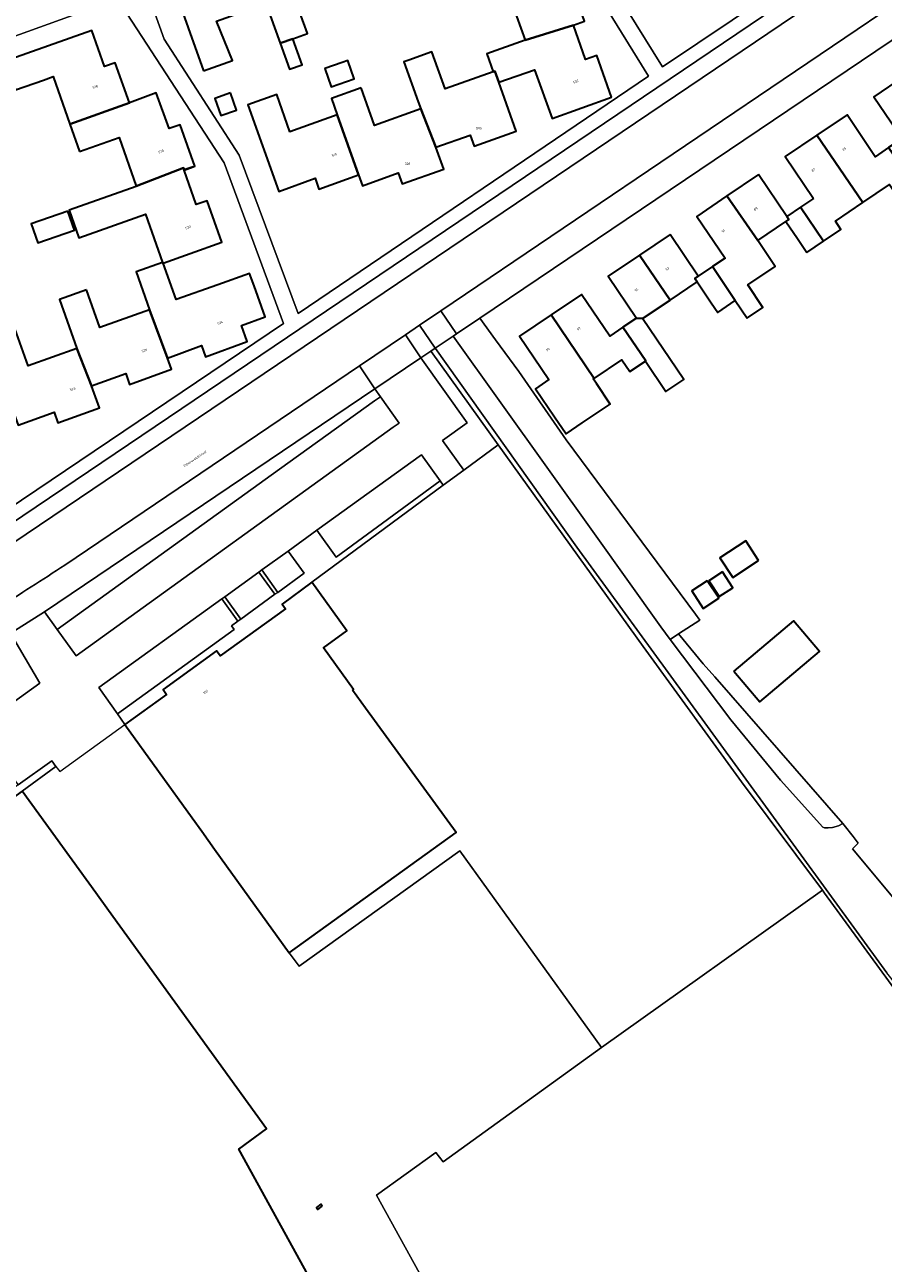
# Model space of a CAD drawing. Header units: metres. Extents: x 197700 to 204338, y 317132 to 325229.
# Tile 187 of 256: x 199412 to 199540, y 318978 to 319162. Entities that reach past the tile are written whole.
import ezdxf
from ezdxf.enums import TextEntityAlignment as Align

# ---------------------------------------------------------------- set-up
doc = ezdxf.new("R2010")
doc.units = ezdxf.units.M
for name, color, linetype, lineweight in [('B-WE-IE-TERREINAFSCHEIDING_KUNSTMATIG_HEKWERK-G', 20, 'IE-TERREINAFSCHEIDING-KUNSTMATIG', 18), ('B-WE-OG-BEBOUWING-GV', 7, 'Continuous', 35), ('B-WE-OG-BEBOUWING-T18', 10, 'Continuous', 18), ('B-WE-OG-TERREIN_CULTUURSCHEIDING-GV', 7, 'Continuous', 18), ('B-WE-OG-TERREIN_ERF-GV', 7, 'Continuous', 18), ('B-WE-OG-TOPOGRAFIE-T18', 10, 'Continuous', 18), ('B-WE-VH-VERHARDING_ASFALT-GV', 252, 'Continuous', 18), ('B-WE-VH-VERHARDING_BETONSTRAATSTEEN-GV', 252, 'Continuous', 18), ('B-WE-VH-VERHARDING_GESLOTEN-GV', 252, 'Continuous', 18), ('B-WE-VH-VERHARDING_HALFVERHARDING-GV', 252, 'Continuous', 18), ('B-WE-VH-VERHARDING_OPEN-GV', 252, 'Continuous', 18), ('B-WE-VH-VERHARDING_TEGEL-GV', 252, 'Continuous', 18)]:
    doc.layers.add(name, color=color, linetype=linetype, lineweight=lineweight)
doc.styles.add('NLCS-ISO-M200-T18', font='NLCS-ISO.ttf', dxfattribs={"height": 0.36})
doc.linetypes.add('IE-TERREINAFSCHEIDING-KUNSTMATIG', pattern='A,4,[82,NLCS.SHX,S=0.75,R=90,X=0,Y=0],4,-2', length=10)

msp = doc.modelspace()

# ---------------------------------------------------------------- linework, layer by layer
at = {"layer": 'B-WE-IE-TERREINAFSCHEIDING_KUNSTMATIG_HEKWERK-G'}
for points in [[(199481.853, 319114.904), (199479.511, 319118.125)], [(199485.293, 319110.175), (199481.853, 319114.904)], [(199472.243, 319113.137), (199482.218, 319099.273)], [(199492.332, 319100.034), (199485.293, 319110.175)], [(199511.597, 319074.1), (199492.332, 319100.034)], [(199482.218, 319099.273), (199477.13, 319095.519)], [(199482.218, 319099.273), (199503.805, 319069.268)], [(199477.13, 319095.519), (199474.063, 319093.256)], [(199474.063, 319093.256), (199454.503, 319078.823)], [(199512.242, 319073.215), (199511.597, 319074.1)], [(199509.08, 319071.138), (199512.242, 319073.215)], [(199512.706, 319066.715), (199509.08, 319071.138)], [(199503.805, 319069.268), (199518.448, 319049.169)], [(199514.471, 319064.766), (199512.706, 319066.715)], [(199533.503, 319042.972), (199514.471, 319064.766)], [(199417.028, 319050.704), (199426.706, 319057.686)], [(199416.436, 319051.431), (199417.028, 319050.704)], [(199518.448, 319049.169), (199530.467, 319033.031)], [(199533.693, 319042.699), (199533.503, 319042.972)], [(199535.024, 319041.011), (199533.693, 319042.699)], [(199535.801, 319040.024), (199535.024, 319041.011)], [(199534.941, 319039.185), (199535.008, 319039.25)], [(199550.904, 319020.027), (199534.941, 319039.185)], [(199535.008, 319039.25), (199535.801, 319040.024)], [(199497.585, 319009.623), (199530.467, 319033.031)], [(199530.801, 319032.582), (199530.467, 319033.031)], [(199557.978, 318995.287), (199530.801, 319032.582)]]:
    msp.add_lwpolyline(points, dxfattribs=at)
at = {"layer": 'B-WE-OG-BEBOUWING-GV'}
for points in [[(199456.174, 319177.51), (199449.944, 319175.298), (199450.536, 319173.63), (199445.404, 319171.808), (199447.691, 319164.883), (199449.798, 319158.991), (199451.696, 319159.669), (199453.864, 319160.443), (199451.81, 319166.19), (199458.961, 319168.746), (199456.766, 319175.842)], [(199438.413, 319154.904), (199442.699, 319156.432), (199440.347, 319162.257), (199447.691, 319164.883), (199445.404, 319171.808), (199444.84, 319173.387), (199444.808, 319173.475), (199438.613, 319171.257), (199439.192, 319169.638), (199433.836, 319167.744)], [(199489.438, 319173.06), (199486.633, 319172.103), (199483.741, 319171.116), (199481.142, 319170.229), (199478.37, 319169.284), (199476.491, 319168.648), (199477.952, 319164.563), (199483.686, 319166.613), (199486.247, 319159.447), (199493.421, 319161.689), (199495.098, 319162.288), (199492.89, 319168.468), (199491.263, 319167.904)], [(199410.421, 319152.054), (199414.591, 319153.517), (199416.046, 319154.027), (199418.521, 319146.973), (199427.374, 319150.139), (199425.277, 319156.093), (199423.662, 319155.51), (199421.787, 319160.875), (199408.911, 319156.346)], [(199499.114, 319150.959), (199496.913, 319157.187), (199495.234, 319156.594), (199493.421, 319161.689), (199486.247, 319159.447), (199480.535, 319157.405), (199481.486, 319154.746), (199481.75, 319154.841), (199482.312, 319153.184), (199487.637, 319155.06), (199490.243, 319147.783)], [(199451.696, 319159.669), (199449.798, 319158.991), (199451.182, 319155.116), (199453.068, 319155.789)], [(199468.945, 319156.488), (199468.221, 319156.229), (199470.349, 319150.277), (199470.728, 319149.218), (199472.985, 319143.537), (199478.07, 319145.337), (199478.655, 319143.688), (199484.893, 319145.897), (199482.312, 319153.184), (199481.75, 319154.841), (199481.486, 319154.746), (199474.361, 319152.198), (199472.387, 319157.718)], [(199456.44, 319155.233), (199457.393, 319152.505), (199460.818, 319153.702), (199459.865, 319156.43), (199459.052, 319156.146)], [(199549.125, 319144.559), (199542.638, 319154.093), (199538.118, 319151.03), (199542.325, 319144.821), (199540.318, 319143.464), (199544.567, 319137.24), (199546.985, 319138.869), (199546.74, 319139.233), (199545.016, 319141.79)], [(199419.954, 319142.891), (199425.836, 319144.956), (199428.362, 319137.755), (199435.446, 319140.456), (199435.544, 319140.183), (199436.873, 319140.617), (199437.108, 319140.704), (199434.91, 319146.865), (199433.3, 319146.291), (199431.366, 319151.632), (199427.374, 319150.139), (199418.521, 319146.973)], [(199442.395, 319151.602), (199440.067, 319150.787), (199440.96, 319148.23), (199443.289, 319149.044)], [(199451.221, 319145.83), (199449.289, 319151.379), (199444.998, 319149.837), (199449.626, 319136.961), (199454.991, 319138.915), (199455.577, 319137.305), (199461.438, 319139.44), (199458.291, 319148.358)], [(199461.847, 319152.364), (199457.424, 319150.783), (199458.291, 319148.358), (199461.438, 319139.44), (199462.062, 319137.763), (199467.377, 319139.696), (199467.959, 319138.067), (199474.15, 319140.279), (199472.985, 319143.537), (199470.728, 319149.218), (199463.851, 319146.758)], [(199544.513, 319137.203), (199544.567, 319137.24), (199540.318, 319143.464), (199538.332, 319142.12), (199534.144, 319148.342), (199529.659, 319145.323), (199536.495, 319135.299), (199540.459, 319137.972), (199542.352, 319135.165), (199543.029, 319134.161), (199545.459, 319135.799)], [(199529.121, 319135.92), (199527.187, 319134.611), (199530.65, 319129.564), (199533.233, 319131.304), (199532.401, 319132.538), (199536.495, 319135.299), (199529.659, 319145.323), (199524.933, 319142.142)], [(199428.362, 319137.755), (199428.387, 319137.685), (199418.422, 319134.188), (199419.864, 319130.076), (199429.788, 319133.558), (199432.301, 319126.398), (199432.385, 319126.269), (199436.428, 319127.713), (199441.136, 319129.394), (199438.935, 319135.558), (199437.328, 319134.985), (199435.51, 319140.112), (199436.873, 319140.617), (199435.544, 319140.183), (199435.446, 319140.456)], [(199520.958, 319139.451), (199516.272, 319136.276), (199520.85, 319129.673), (199525.03, 319132.49), (199525.472, 319132.788), (199525.165, 319133.242)], [(199519.258, 319118.104), (199519.309, 319118.139), (199521.629, 319119.702), (199519.37, 319123.054), (199523.456, 319125.807), (199522.557, 319127.14), (199520.85, 319129.673), (199516.272, 319136.276), (199511.776, 319133.23), (199515.983, 319127.021), (199514.123, 319125.764), (199517.492, 319120.724)], [(199528.161, 319127.887), (199530.65, 319129.564), (199527.187, 319134.611), (199525.165, 319133.242), (199525.472, 319132.788), (199525.03, 319132.49), (199526.748, 319129.965)], [(199418.221, 319134.018), (199412.777, 319132.115), (199413.765, 319129.291), (199419.208, 319131.193)], [(199507.806, 319130.548), (199503.264, 319127.48), (199507.806, 319120.802), (199511.826, 319123.518), (199511.505, 319123.995), (199512.003, 319124.332)], [(199503.264, 319127.48), (199498.601, 319124.331), (199502.798, 319118.116), (199503.712, 319118.042), (199507.806, 319120.802)], [(199432.385, 319126.269), (199432.301, 319126.398), (199428.362, 319124.997), (199430.373, 319119.346), (199433.035, 319112.163), (199438.092, 319114.022), (199438.697, 319112.359), (199444.906, 319114.617), (199444.051, 319117.013), (199447.571, 319118.29), (199445.924, 319122.916), (199445.267, 319124.762), (199440.556, 319123.084), (199434.31, 319120.859)], [(199517.492, 319120.724), (199514.123, 319125.764), (199512.003, 319124.332), (199511.505, 319123.995), (199511.826, 319123.518), (199513.93, 319120.395), (199514.89, 319118.97)], [(199420.996, 319122.333), (199416.963, 319120.898), (199419.562, 319113.594), (199421.761, 319108.02), (199426.828, 319109.857), (199427.415, 319108.24), (199433.639, 319110.499), (199433.035, 319112.163), (199430.373, 319119.346), (199422.993, 319116.72)], [(199504.202, 319111.768), (199500.786, 319116.753), (199498.823, 319115.423), (199494.63, 319121.642), (199490.104, 319118.59), (199496.512, 319109.152), (199500.628, 319111.926), (199501.817, 319110.161), (199504.142, 319111.728)], [(199496.512, 319109.152), (199490.104, 319118.59), (199485.431, 319115.438), (199489.789, 319108.961), (199487.773, 319107.576), (199490.604, 319103.455), (199492.342, 319100.924), (199494.753, 319102.549), (199498.891, 319105.338), (199496.844, 319108.375), (199496.38, 319109.063)], [(199500.786, 319116.753), (199504.202, 319111.768), (199504.142, 319111.728), (199507.2, 319107.19), (199509.831, 319108.963), (199503.712, 319118.042), (199502.798, 319118.116)], [(199410.356, 319116.59), (199406.269, 319115.136), (199407.127, 319112.726), (199410.221, 319103.804), (199410.807, 319102.188), (199416.161, 319104.13), (199416.747, 319102.515), (199422.943, 319104.768), (199421.761, 319108.02), (199419.562, 319113.594), (199412.337, 319111.023)], [(199520.98, 319082.042), (199519.06, 319084.984), (199515.226, 319082.48), (199517.146, 319079.539)], [(199515.596, 319080.37), (199513.591, 319079.061), (199515.127, 319076.708), (199517.132, 319078.017)], [(199460.55, 319062.798), (199460.695, 319062.902), (199456.228, 319069.087), (199459.713, 319071.604), (199454.503, 319078.823), (199450.079, 319075.587), (199450.605, 319074.869), (199440.884, 319067.901), (199440.357, 319068.631), (199432.386, 319062.868), (199432.893, 319062.131), (199426.706, 319057.686), (199436.72, 319043.78), (199438.151, 319041.794), (199440.05, 319039.157), (199451.164, 319023.723), (199475.972, 319041.603), (199462.503, 319060.114)], [(199513.331, 319079.057), (199511.044, 319077.564), (199512.754, 319074.945), (199515.041, 319076.439)], [(199517.286, 319065.61), (199521.158, 319061.026), (199530.02, 319068.511), (199526.148, 319073.095)], [(199410.065, 318992.775), (199407.683, 318991.234), (199407.012, 318992.451), (199399.043, 318988.058), (199432.231, 318927.85), (199433.825, 318928.728), (199435.555, 318925.574), (199470.907, 318945.017), (199468.095, 318950.123), (199443.636, 318994.535), (199447.758, 318997.535), (199424.264, 319030.031), (199422.374, 319032.645), (199411.437, 319047.772), (199384.621, 319028.326), (199384.59, 319028.303), (199387.683, 319023.99)], [(199456.073, 318986.023), (199455.844, 318986.337), (199455.198, 318985.865), (199455.427, 318985.551)]]:
    msp.add_lwpolyline(points, close=True, dxfattribs=at)
at = {"layer": 'B-WE-OG-TERREIN_CULTUURSCHEIDING-GV'}
for points in [[(199479.511, 319118.125), (199476.029, 319115.775), (199475.53, 319115.438), (199496.579, 319086.052), (199506.424, 319072.209), (199507.843, 319070.326), (199509.08, 319071.138), (199512.242, 319073.215), (199511.597, 319074.1), (199492.332, 319100.034), (199485.293, 319110.175), (199481.853, 319114.904)], [(199472.204, 319113.194), (199472.243, 319113.137), (199482.218, 319099.273), (199503.805, 319069.268), (199518.448, 319049.169), (199530.467, 319033.031), (199530.801, 319032.582), (199557.978, 318995.287), (199563.248, 318991.554), (199540.036, 319020.758), (199510.056, 319061.95), (199493.957, 319084.07), (199472.901, 319113.581), (199472.862, 319113.638)], [(199533.503, 319042.972), (199514.471, 319064.766), (199512.706, 319066.715), (199509.08, 319071.138), (199507.843, 319070.326), (199516.843, 319058.383), (199524.252, 319049.418), (199530.537, 319042.392), (199530.794, 319042.325), (199531.308, 319042.287), (199531.987, 319042.335), (199532.867, 319042.598)]]:
    msp.add_lwpolyline(points, close=True, dxfattribs=at)
at = {"layer": 'B-WE-OG-TERREIN_ERF-GV'}
for points in [[(199428.819, 319170.02), (199432.524, 319159.621), (199443.724, 319142.323), (199452.481, 319118.8), (199504.594, 319154.081), (199488.927, 319179.455)], [(199491.241, 319180.304), (199506.698, 319155.472), (199522.284, 319166.017)], [(199555.906, 319169.671), (199479.511, 319118.125), (199481.853, 319114.904), (199485.293, 319110.175), (199492.332, 319100.034), (199511.597, 319074.1), (199512.242, 319073.215), (199509.08, 319071.138), (199512.706, 319066.715), (199514.471, 319064.766), (199533.503, 319042.972), (199533.693, 319042.699), (199535.024, 319041.011), (199535.801, 319040.024), (199535.008, 319039.25), (199534.941, 319039.185), (199550.904, 319020.027)], [(199440.347, 319162.257), (199442.699, 319156.432), (199438.413, 319154.904), (199433.836, 319167.744)], [(199495.098, 319162.288), (199493.421, 319161.689), (199495.234, 319156.594), (199496.913, 319157.187), (199499.114, 319150.959), (199490.243, 319147.783), (199487.637, 319155.06), (199482.312, 319153.184), (199484.893, 319145.897), (199478.655, 319143.688), (199478.07, 319145.337), (199472.985, 319143.537), (199474.15, 319140.279), (199467.959, 319138.067), (199467.377, 319139.696), (199462.062, 319137.763), (199461.438, 319139.44), (199455.577, 319137.305), (199454.991, 319138.915), (199449.626, 319136.961), (199444.998, 319149.837), (199449.289, 319151.379), (199451.221, 319145.83), (199458.291, 319148.358), (199457.424, 319150.783), (199461.847, 319152.364), (199463.851, 319146.758), (199470.728, 319149.218), (199470.349, 319150.277), (199468.221, 319156.229), (199468.945, 319156.488), (199472.387, 319157.718), (199474.361, 319152.198), (199481.486, 319154.746), (199480.535, 319157.405), (199486.247, 319159.447), (199483.686, 319166.613)], [(199451.81, 319166.19), (199453.864, 319160.443), (199451.696, 319159.669), (199453.068, 319155.789), (199451.182, 319155.116), (199449.798, 319158.991), (199447.691, 319164.883)], [(199450.285, 319117.302), (199441.492, 319141.204), (199425.582, 319165.616), (199367.226, 319144.551), (199390.811, 319079.434)], [(199408.911, 319156.346), (199421.787, 319160.875), (199423.662, 319155.51), (199425.277, 319156.093), (199427.374, 319150.139), (199431.366, 319151.632), (199433.3, 319146.291), (199434.91, 319146.865), (199437.108, 319140.704), (199436.873, 319140.617), (199435.51, 319140.112), (199437.328, 319134.985), (199438.935, 319135.558), (199441.136, 319129.394), (199436.428, 319127.713), (199432.385, 319126.269), (199434.31, 319120.859), (199440.556, 319123.084), (199445.267, 319124.762), (199445.924, 319122.916), (199447.571, 319118.29), (199444.051, 319117.013), (199444.906, 319114.617), (199438.697, 319112.359), (199438.092, 319114.022), (199433.035, 319112.163), (199433.639, 319110.499), (199427.415, 319108.24), (199426.828, 319109.857), (199421.761, 319108.02), (199422.943, 319104.768), (199416.747, 319102.515), (199416.161, 319104.13), (199410.807, 319102.188)], [(199410.356, 319116.59), (199412.337, 319111.023), (199419.562, 319113.594), (199416.963, 319120.898), (199420.996, 319122.333), (199422.993, 319116.72), (199430.373, 319119.346), (199428.362, 319124.997), (199432.301, 319126.398), (199429.788, 319133.558), (199419.864, 319130.076), (199418.422, 319134.188), (199428.387, 319137.685), (199428.362, 319137.755), (199425.836, 319144.956), (199419.954, 319142.891), (199418.521, 319146.973), (199416.046, 319154.027), (199414.591, 319153.517), (199410.421, 319152.054)], [(199542.325, 319144.821), (199538.118, 319151.03), (199542.638, 319154.093)], [(199540.459, 319137.972), (199536.495, 319135.299), (199532.401, 319132.538), (199533.233, 319131.304), (199530.65, 319129.564), (199528.161, 319127.887), (199526.748, 319129.965), (199525.03, 319132.49), (199520.85, 319129.673), (199522.557, 319127.14), (199523.456, 319125.807), (199519.37, 319123.054), (199521.629, 319119.702), (199519.309, 319118.139), (199519.258, 319118.104), (199517.492, 319120.724), (199514.89, 319118.97), (199513.93, 319120.395), (199511.826, 319123.518), (199507.806, 319120.802), (199503.712, 319118.042), (199509.831, 319108.963), (199507.2, 319107.19), (199504.142, 319111.728), (199501.817, 319110.161), (199500.628, 319111.926), (199496.512, 319109.152), (199496.38, 319109.063), (199496.844, 319108.375), (199498.891, 319105.338), (199494.753, 319102.549), (199492.342, 319100.924), (199490.604, 319103.455), (199487.773, 319107.576), (199489.789, 319108.961), (199485.431, 319115.438), (199490.104, 319118.59), (199494.63, 319121.642), (199498.823, 319115.423), (199500.786, 319116.753), (199502.798, 319118.116), (199498.601, 319124.331), (199503.264, 319127.48), (199507.806, 319130.548), (199512.003, 319124.332), (199514.123, 319125.764), (199515.983, 319127.021), (199511.776, 319133.23), (199516.272, 319136.276), (199520.958, 319139.451), (199525.165, 319133.242), (199527.187, 319134.611), (199529.121, 319135.92), (199524.933, 319142.142), (199529.659, 319145.323), (199534.144, 319148.342), (199538.332, 319142.12), (199540.318, 319143.464)], [(199407.033, 319088.176), (199450.285, 319117.302)]]:
    msp.add_lwpolyline(points, dxfattribs=at)
for points in [[(199459.052, 319156.146), (199459.865, 319156.43), (199460.818, 319153.702), (199457.393, 319152.505), (199456.44, 319155.233)], [(199442.395, 319151.602), (199443.289, 319149.044), (199440.96, 319148.23), (199440.067, 319150.787)], [(199418.221, 319134.018), (199419.208, 319131.193), (199413.765, 319129.291), (199412.777, 319132.115)], [(199470.752, 319112.214), (199477.647, 319102.559), (199473.964, 319099.899), (199477.13, 319095.519), (199482.218, 319099.273), (199472.243, 319113.137), (199472.204, 319113.194)], [(199416.632, 319071.787), (199449.72, 319095.648), (199463.851, 319105.799), (199464.724, 319106.425), (199463.902, 319107.592), (199414.732, 319074.416)], [(199520.98, 319082.042), (199517.146, 319079.539), (199515.226, 319082.48), (199519.06, 319084.984)], [(199515.596, 319080.37), (199517.132, 319078.017), (199515.127, 319076.708), (199513.591, 319079.061)], [(199513.331, 319079.057), (199515.041, 319076.439), (199512.754, 319074.945), (199511.044, 319077.564)], [(199521.158, 319061.026), (199517.286, 319065.61), (199526.148, 319073.095), (199530.02, 319068.511)]]:
    msp.add_lwpolyline(points, close=True, dxfattribs=at)
at = {"layer": 'B-WE-VH-VERHARDING_ASFALT-GV'}
for points in [[(199417.767, 319081.391), (199461.591, 319111.011), (199468.437, 319115.639), (199470.546, 319117.065), (199473.711, 319119.204), (199546.495, 319168.398), (199542.626, 319174.204), (199534.239, 319168.538)], [(199534.239, 319168.538), (199410.041, 319084.631), (199408.616, 319083.764), (199407.24, 319082.952), (199407.181, 319082.917)], [(199550.904, 319020.027), (199534.941, 319039.185), (199535.008, 319039.25), (199535.801, 319040.024), (199535.024, 319041.011), (199533.693, 319042.699), (199533.503, 319042.972), (199532.867, 319042.598), (199531.987, 319042.335), (199531.308, 319042.287), (199530.794, 319042.325), (199530.537, 319042.392), (199524.252, 319049.418), (199516.843, 319058.383), (199507.843, 319070.326), (199506.424, 319072.209), (199496.579, 319086.052), (199475.53, 319115.438), (199472.862, 319113.638), (199472.901, 319113.581), (199493.957, 319084.07), (199510.056, 319061.95), (199540.036, 319020.758)]]:
    msp.add_lwpolyline(points, dxfattribs=at)
msp.add_lwpolyline([(199407.692, 319074.967, 0.0096602), (199417.767, 319081.391)], format="xyb", dxfattribs=at)
at = {"layer": 'B-WE-VH-VERHARDING_BETONSTRAATSTEEN-GV'}
for points in [[(199529.502, 319168.39), (199409.544, 319087.352)], [(199410.041, 319084.631), (199534.239, 319168.538)]]:
    msp.add_lwpolyline(points, dxfattribs=at)
at = {"layer": 'B-WE-VH-VERHARDING_GESLOTEN-GV'}
for points in [[(199495.078, 318931.565), (199464.147, 318987.655), (199472.949, 318994.023), (199474.033, 318992.609), (199497.585, 319009.623), (199476.509, 319038.876), (199452.649, 319021.718), (199451.164, 319023.723), (199440.05, 319039.157), (199438.151, 319041.794), (199436.72, 319043.78), (199426.706, 319057.686), (199425.613, 319059.282), (199422.819, 319063.191), (199441.121, 319076.385), (199441.553, 319076.685), (199446.645, 319080.349), (199447.087, 319080.653), (199450.983, 319083.472), (199455.265, 319086.563), (199470.816, 319097.79), (199473.622, 319093.906), (199474.063, 319093.256), (199477.13, 319095.519), (199473.964, 319099.899), (199477.647, 319102.559), (199470.752, 319112.214), (199463.902, 319107.592), (199464.724, 319106.425), (199467.487, 319102.501), (199466.639, 319101.91), (199419.434, 319067.888), (199416.632, 319071.787), (199414.732, 319074.416), (199409.887, 319071.375)], [(199409.679, 319071.245), (199414.033, 319063.842), (199409.778, 319060.755)], [(199567.326, 318964.352), (199578.721, 318978.099), (199563.283, 318991.529), (199563.248, 318991.554), (199557.978, 318995.287), (199530.801, 319032.582), (199530.467, 319033.031), (199497.585, 319009.623), (199474.033, 318992.609), (199472.949, 318994.023), (199464.147, 318987.655), (199495.078, 318931.565)]]:
    msp.add_lwpolyline(points, dxfattribs=at)
for points in [[(199476.509, 319038.876), (199497.585, 319009.623), (199530.467, 319033.031), (199518.448, 319049.169), (199503.805, 319069.268), (199482.218, 319099.273), (199477.13, 319095.519), (199474.063, 319093.256), (199454.503, 319078.823), (199459.713, 319071.604), (199456.228, 319069.087), (199460.695, 319062.902), (199460.55, 319062.798), (199462.503, 319060.114), (199475.972, 319041.603), (199451.164, 319023.723), (199452.649, 319021.718)], [(199415.814, 319052.284), (199416.436, 319051.431), (199411.437, 319047.772), (199422.374, 319032.645), (199424.264, 319030.031), (199447.758, 318997.535), (199443.636, 318994.535), (199468.095, 318950.123), (199470.907, 318945.017), (199435.555, 318925.574), (199433.825, 318928.728), (199432.231, 318927.85), (199399.043, 318988.058), (199407.012, 318992.451), (199407.683, 318991.234), (199410.065, 318992.775), (199387.683, 319023.99), (199384.59, 319028.303), (199384.621, 319028.326), (199384.058, 319029.189), (199381.158, 319033.174), (199407.91, 319052.446), (199410.845, 319048.693)], [(199455.844, 318986.337), (199456.073, 318986.023), (199455.427, 318985.551), (199455.198, 318985.865)]]:
    msp.add_lwpolyline(points, close=True, dxfattribs=at)
at = {"layer": 'B-WE-VH-VERHARDING_HALFVERHARDING-GV'}
for points in [[(199416.632, 319071.787), (199419.434, 319067.888), (199466.639, 319101.91), (199467.487, 319102.501), (199464.724, 319106.425), (199463.851, 319105.799), (199449.72, 319095.648)], [(199458.155, 319082.582), (199473.622, 319093.906), (199470.816, 319097.79), (199455.265, 319086.563)], [(199453.378, 319080.164), (199450.983, 319083.472), (199447.087, 319080.653), (199449.472, 319077.326)], [(199441.553, 319076.685), (199443.949, 319073.354), (199449.013, 319077.055), (199446.645, 319080.349)], [(199425.613, 319059.282), (199442.954, 319071.806), (199442.559, 319072.352), (199443.503, 319073.064), (199441.121, 319076.385), (199422.819, 319063.191)], [(199405.917, 319068.411), (199408.225, 319064.45), (199407.406, 319064.004), (199409.778, 319060.755), (199414.033, 319063.842), (199409.679, 319071.245), (199403.396, 319067.592), (199403.675, 319067.131)]]:
    msp.add_lwpolyline(points, close=True, dxfattribs=at)
at = {"layer": 'B-WE-VH-VERHARDING_OPEN-GV'}
for points in [[(199475.53, 319115.438), (199476.029, 319115.775), (199473.711, 319119.204), (199470.546, 319117.065), (199472.862, 319113.638)], [(199472.862, 319113.638), (199470.546, 319117.065), (199468.437, 319115.639), (199470.752, 319112.214), (199472.204, 319113.194)], [(199468.437, 319115.639), (199461.591, 319111.011), (199463.902, 319107.592), (199470.752, 319112.214)], [(199442.954, 319071.806), (199425.613, 319059.282), (199426.706, 319057.686), (199432.893, 319062.131), (199432.386, 319062.868), (199440.357, 319068.631), (199440.884, 319067.901), (199450.605, 319074.869), (199450.079, 319075.587), (199454.503, 319078.823), (199474.063, 319093.256), (199473.622, 319093.906), (199458.155, 319082.582), (199455.265, 319086.563), (199450.983, 319083.472), (199453.378, 319080.164), (199449.472, 319077.326), (199449.013, 319077.055), (199443.949, 319073.354), (199443.503, 319073.064), (199442.559, 319072.352)], [(199449.472, 319077.326), (199447.087, 319080.653), (199446.645, 319080.349), (199449.013, 319077.055)], [(199443.949, 319073.354), (199441.553, 319076.685), (199441.121, 319076.385), (199443.503, 319073.064)], [(199416.436, 319051.431), (199415.814, 319052.284), (199410.845, 319048.693), (199384.058, 319029.189), (199384.621, 319028.326), (199411.437, 319047.772)]]:
    msp.add_lwpolyline(points, close=True, dxfattribs=at)
msp.add_lwpolyline([(199409.887, 319071.375), (199414.732, 319074.416), (199463.902, 319107.592), (199461.591, 319111.011), (199417.767, 319081.391)], dxfattribs=at)
msp.add_lwpolyline([(199417.767, 319081.391, -0.0096602), (199407.692, 319074.967)], format="xyb", dxfattribs=at)
at = {"layer": 'B-WE-VH-VERHARDING_TEGEL-GV'}
for points in [[(199544.782, 319182.583), (199543.976, 319183.765), (199543.06, 319184.622), (199541.873, 319182.944), (199541.201, 319178.789), (199524.484, 319167.479), (199517.701, 319186.486), (199496.375, 319204.988), (199494.893, 319202.885), (199515.561, 319184.943), (199522.284, 319166.017), (199506.698, 319155.472), (199491.241, 319180.304), (199488.927, 319179.455), (199504.594, 319154.081), (199452.481, 319118.8), (199443.724, 319142.323), (199432.524, 319159.621), (199428.819, 319170.02), (199425.582, 319165.616), (199441.492, 319141.204)], [(199387.032, 319077.333), (199390.811, 319079.434), (199367.226, 319144.551), (199425.582, 319165.616), (199428.819, 319170.02), (199466.729, 319183.475), (199467.461, 319181.478), (199467.996, 319179.946), (199470.479, 319180.842), (199468.377, 319186.782), (199426.035, 319171.74), (199419.015, 319190.865)], [(199551.598, 319171.847), (199546.495, 319168.398), (199473.711, 319119.204), (199476.029, 319115.775)], [(199476.029, 319115.775), (199479.511, 319118.125), (199555.906, 319169.671), (199559.469, 319172.16)], [(199409.544, 319087.352), (199529.502, 319168.39)], [(199441.492, 319141.204), (199450.285, 319117.302), (199407.033, 319088.176)]]:
    msp.add_lwpolyline(points, dxfattribs=at)

# ---------------------------------------------------------------- texts
at = {"layer": 'B-WE-OG-BEBOUWING-T18', "style": 'NLCS-ISO-M200-T18'}
for s, rotation, p in [('502', 19.7, (199493.792, 319153.302)), ('518', 19.4, (199422.296, 319152.516)), ('520', 19.6, (199432.076, 319142.903)), ('510', 20, (199457.864, 319142.395)), ('85', 33.9, (199533.724, 319143.237)), ('87', 33.9, (199529.118, 319140.137)), ('89', 34.1, (199520.556, 319134.347)), ('522', 19.6, (199436.103, 319131.594)), ('91', 34.1, (199515.732, 319131.079)), ('93', 34, (199507.393, 319125.442)), ('95', 34, (199502.791, 319122.334)), ('524', 19.9, (199440.896, 319117.415)), ('97', 33.9, (199494.216, 319116.538)), ('526', 19.9, (199429.618, 319113.295)), ('99', 34, (199489.616, 319113.436)), ('528', 19.9, (199418.939, 319107.568)), ('105', 35.9, (199438.715, 319062.508))]:
    msp.add_text(s, height=0.36, rotation=rotation, dxfattribs=at).set_placement(p, align=Align.MIDDLE)
for s, p in [('506', (199479.387, 319146.34)), ('508', (199468.749, 319141.057))]:
    msp.add_text(s, height=0.36, dxfattribs=at).set_placement(p, align=Align.MIDDLE)
at = {"layer": 'B-WE-OG-TOPOGRAFIE-T18', "style": 'NLCS-ISO-M200-T18'}
msp.add_text('Elbereveldstraat', height=0.36, rotation=34, dxfattribs=at).set_placement((199437.155, 319097.213), align=Align.MIDDLE)

doc.saveas('drawing.dxf')
